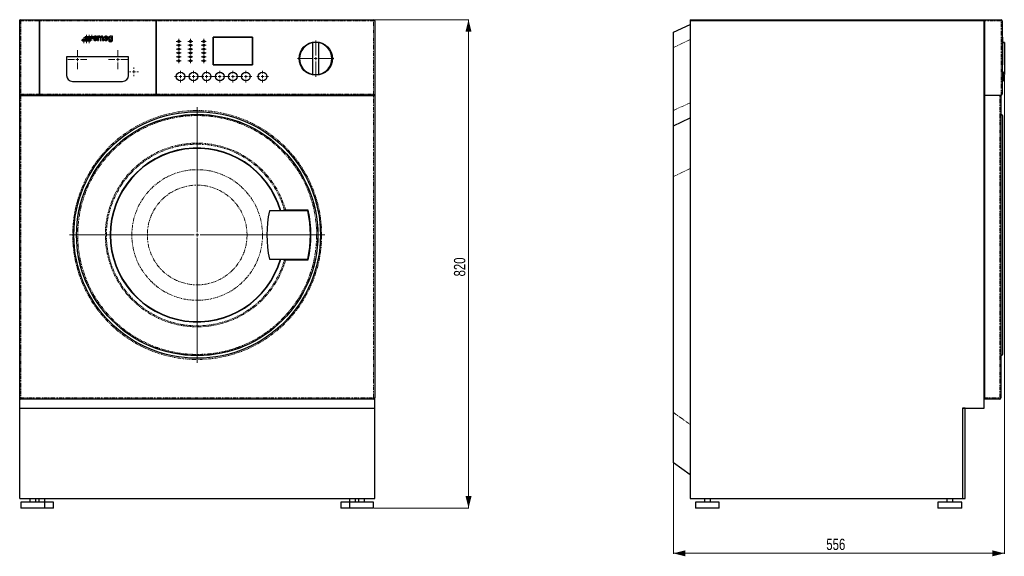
# Model space of a CAD drawing. Header units: millimetres. Extents: x 152 to 1861, y 166 to 2410.
# Tile 4 of 4: x 152 to 1805, y 1509 to 2410. Entities that reach past the tile are written whole.
import ezdxf

# ---------------------------------------------------------------- set-up
doc = ezdxf.new("R2010")
doc.units = ezdxf.units.MM
doc.linetypes.add('PHANTOM', pattern=[12.7, 6.35, -1.27, 1.27, -1.27, 1.27, -1.27])
doc.styles.add('SLDTEXTSTYLE0', font='TXT', dxfattribs={"width": 0.75})
doc.dimstyles.new('SLDDIMSTYLE0', dxfattribs={"dimtxt": 19.05, "dimasz": 20, "dimexe": 0, "dimexo": 0.0625, "dimgap": 4.7625, "dimtad": 1, "dimdec": 0, "dimrnd": 1e-09, "dimzin": 12, "dimdsep": 46, "dimtxsty": 'SLDTEXTSTYLE0', "dimsah": 1, "dimcen": 0.09, "dimadec": 0, "dimazin": 3, "dimtfac": 1, "dimtdec": 0, "dimtofl": 0, "dimtmove": 0, "dimatfit": 3, "dimfxl": 1, "dimfrac": 2, "dimtolj": 1, "dimtzin": 12, "dimarcsym": 0})

# ---------------------------------------------------------------- blocks, each defined once
blk = doc.blocks.new('_D')
at = {"color": 7, "linetype": 'Continuous', "lineweight": 18}
for p, q in [((749, 2410), (906.2, 2410)), ((905.6, 2410), (905.6, 1590)), ((747, 1590), (906.2, 1590))]:
    blk.add_line(p, q, dxfattribs=at)
for points in [[(905.6, 2410), (900.6, 2390), (910.6, 2390)], [(905.6, 1590), (910.6, 1610), (900.6, 1610)]]:
    blk.add_solid(points, dxfattribs=at)
at = {"color": 7, "linetype": 'Continuous', "lineweight": 18, "insert": (881.1, 1978.9), "char_height": 19.05, "attachment_point": 1, "rotation": 90, "style": 'SLDTEXTSTYLE0'}
blk.add_mtext('820', dxfattribs=at)
blk = doc.blocks.new('SW_CENTERMARKSYMBOL_0')
at = {"color": 0, "linetype": 'Continuous', "lineweight": 18}
for p, q in [((-2.5, 0), (-4.723533, 0)), ((0, 0), (-2.5, 0)), ((0, 2.5), (0, 4.723533)), ((0, 0), (0, 2.5)), ((0, 0), (0, -2.5)), ((0, 0), (2.5, 0)), ((2.5, 0), (4.723533, 0)), ((0, -2.5), (0, -4.723533))]:
    blk.add_line(p, q, dxfattribs=at)
blk = doc.blocks.new('SW_CENTERMARKSYMBOL_1')
at = {"color": 0, "linetype": 'Continuous', "lineweight": 18}
for p, q in [((-2.5, 0), (-4.723533, 0)), ((0, 0), (-2.5, 0)), ((0, 2.5), (0, 4.723533)), ((0, 0), (0, 2.5)), ((0, 0), (0, -2.5)), ((0, 0), (2.5, 0)), ((2.5, 0), (4.723533, 0)), ((0, -2.5), (0, -4.723533))]:
    blk.add_line(p, q, dxfattribs=at)
blk = doc.blocks.new('SW_CENTERMARKSYMBOL_2')
at = {"color": 0, "linetype": 'Continuous', "lineweight": 18}
for p, q in [((-2.5, 0), (-4.723533, 0)), ((0, 0), (-2.5, 0)), ((0, 2.5), (0, 4.723533)), ((0, 0), (0, 2.5)), ((0, 0), (0, -2.5)), ((0, 0), (2.5, 0)), ((2.5, 0), (4.723533, 0)), ((0, -2.5), (0, -4.723533))]:
    blk.add_line(p, q, dxfattribs=at)
blk = doc.blocks.new('SW_CENTERMARKSYMBOL_3')
at = {"color": 0, "linetype": 'Continuous', "lineweight": 18}
for p, q in [((-2.5, 0), (-4.723533, 0)), ((0, 0), (-2.5, 0)), ((0, 2.5), (0, 4.723533)), ((0, 0), (0, 2.5)), ((0, 0), (0, -2.5)), ((0, 0), (2.5, 0)), ((2.5, 0), (4.723533, 0)), ((0, -2.5), (0, -4.723533))]:
    blk.add_line(p, q, dxfattribs=at)
blk = doc.blocks.new('SW_CENTERMARKSYMBOL_4')
at = {"color": 0, "linetype": 'Continuous', "lineweight": 18}
for p, q in [((-2.5, 0), (-4.723533, 0)), ((0, 0), (-2.5, 0)), ((0, 2.5), (0, 4.723533)), ((0, 0), (0, 2.5)), ((0, 0), (0, -2.5)), ((0, 0), (2.5, 0)), ((2.5, 0), (4.723533, 0)), ((0, -2.5), (0, -4.723533))]:
    blk.add_line(p, q, dxfattribs=at)
blk = doc.blocks.new('SW_CENTERMARKSYMBOL_5')
at = {"color": 0, "linetype": 'Continuous', "lineweight": 18}
for p, q in [((-2.5, 0), (-4.723533, 0)), ((0, 0), (-2.5, 0)), ((0, 2.5), (0, 4.723533)), ((0, 0), (0, 2.5)), ((0, 0), (0, -2.5)), ((0, 0), (2.5, 0)), ((2.5, 0), (4.723533, 0)), ((0, -2.5), (0, -4.723533))]:
    blk.add_line(p, q, dxfattribs=at)
blk = doc.blocks.new('SW_CENTERMARKSYMBOL_6')
at = {"color": 0, "linetype": 'Continuous', "lineweight": 18}
for p, q in [((0, 5), (0, 214.5)), ((-5, 0), (-214.5, 0)), ((0, 0), (-2.5, 0)), ((0, 0), (0, 2.5)), ((0, 0), (0, -2.5)), ((0, 0), (2.5, 0)), ((5, 0), (214.5, 0)), ((0, -5), (0, -214.5))]:
    blk.add_line(p, q, dxfattribs=at)
blk = doc.blocks.new('SW_CENTERMARKSYMBOL_7')
at = {"color": 0, "linetype": 'Continuous', "lineweight": 18}
for p, q in [((-2.5, 26), (-4.2, 26)), ((-2.5, 19.5), (-4.2, 19.5)), ((0, 26), (-2.5, 26)), ((0, 19.5), (-2.5, 19.5)), ((0, 28.5), (0, 30.2)), ((0, 26), (0, 28.5)), ((0, 26), (0, 23.5)), ((0, 26), (2.5, 26)), ((0, 19.5), (0, 22)), ((0, 19.5), (0, 17)), ((0, 19.5), (2.5, 19.5)), ((2.5, 26), (4.2, 26)), ((2.5, 19.5), (4.2, 19.5)), ((-2.5, 13), (-4.2, 13)), ((-2.5, 6.5), (-4.2, 6.5)), ((-2.5, 0), (-4.2, 0)), ((0, 13), (-2.5, 13)), ((0, 6.5), (-2.5, 6.5)), ((0, 0), (-2.5, 0)), ((0, 13), (0, 15.5)), ((0, 13), (0, 10.5)), ((0, 13), (2.5, 13)), ((0, 6.5), (0, 9)), ((0, 6.5), (0, 4)), ((0, 6.5), (2.5, 6.5)), ((0, 0), (0, 2.5)), ((0, 0), (0, -2.5)), ((0, 0), (2.5, 0)), ((2.5, 13), (4.2, 13)), ((2.5, 6.5), (4.2, 6.5)), ((2.5, 0), (4.2, 0)), ((-2.5, -6.5), (-4.2, -6.5)), ((0, -6.5), (-2.5, -6.5)), ((0, -6.5), (0, -4)), ((0, -6.5), (0, -9)), ((0, -6.5), (2.5, -6.5)), ((0, -9), (0, -10.7)), ((2.5, -6.5), (4.2, -6.5))]:
    blk.add_line(p, q, dxfattribs=at)
blk = doc.blocks.new('SW_CENTERMARKSYMBOL_8')
at = {"color": 0, "linetype": 'Continuous', "lineweight": 18}
for p, q in [((-2.5, 26), (-4.2, 26)), ((-2.5, 19.5), (-4.2, 19.5)), ((0, 26), (-2.5, 26)), ((0, 19.5), (-2.5, 19.5)), ((0, 28.5), (0, 30.2)), ((0, 26), (0, 28.5)), ((0, 26), (0, 23.5)), ((0, 26), (2.5, 26)), ((0, 19.5), (0, 22)), ((0, 19.5), (0, 17)), ((0, 19.5), (2.5, 19.5)), ((2.5, 26), (4.2, 26)), ((2.5, 19.5), (4.2, 19.5)), ((-2.5, 13), (-4.2, 13)), ((-2.5, 6.5), (-4.2, 6.5)), ((-2.5, 0), (-4.2, 0)), ((0, 13), (-2.5, 13)), ((0, 6.5), (-2.5, 6.5)), ((0, 0), (-2.5, 0)), ((0, 13), (0, 15.5)), ((0, 13), (0, 10.5)), ((0, 13), (2.5, 13)), ((0, 6.5), (0, 9)), ((0, 6.5), (0, 4)), ((0, 6.5), (2.5, 6.5)), ((0, 0), (0, 2.5)), ((0, 0), (0, -2.5)), ((0, 0), (2.5, 0)), ((2.5, 13), (4.2, 13)), ((2.5, 6.5), (4.2, 6.5)), ((2.5, 0), (4.2, 0)), ((-2.5, -6.5), (-4.2, -6.5)), ((0, -6.5), (-2.5, -6.5)), ((0, -6.5), (0, -4)), ((0, -6.5), (0, -9)), ((0, -6.5), (2.5, -6.5)), ((0, -9), (0, -10.7)), ((2.5, -6.5), (4.2, -6.5))]:
    blk.add_line(p, q, dxfattribs=at)
blk = doc.blocks.new('SW_CENTERMARKSYMBOL_9')
at = {"color": 0, "linetype": 'Continuous', "lineweight": 18}
for p, q in [((-2.5, 26), (-4.2, 26)), ((-2.5, 19.5), (-4.2, 19.5)), ((0, 26), (-2.5, 26)), ((0, 19.5), (-2.5, 19.5)), ((0, 28.5), (0, 30.2)), ((0, 26), (0, 28.5)), ((0, 26), (0, 23.5)), ((0, 26), (2.5, 26)), ((0, 19.5), (0, 22)), ((0, 19.5), (0, 17)), ((0, 19.5), (2.5, 19.5)), ((2.5, 26), (4.2, 26)), ((2.5, 19.5), (4.2, 19.5)), ((-2.5, 13), (-4.2, 13)), ((-2.5, 6.5), (-4.2, 6.5)), ((-2.5, 0), (-4.2, 0)), ((0, 13), (-2.5, 13)), ((0, 6.5), (-2.5, 6.5)), ((0, 0), (-2.5, 0)), ((0, 13), (0, 15.5)), ((0, 13), (0, 10.5)), ((0, 13), (2.5, 13)), ((0, 6.5), (0, 9)), ((0, 6.5), (0, 4)), ((0, 6.5), (2.5, 6.5)), ((0, 0), (0, 2.5)), ((0, 0), (0, -2.5)), ((0, 0), (2.5, 0)), ((2.5, 13), (4.2, 13)), ((2.5, 6.5), (4.2, 6.5)), ((2.5, 0), (4.2, 0)), ((-2.5, -6.5), (-4.2, -6.5)), ((0, -6.5), (-2.5, -6.5)), ((0, -6.5), (0, -4)), ((0, -6.5), (0, -9)), ((0, -6.5), (2.5, -6.5)), ((0, -9), (0, -10.7)), ((2.5, -6.5), (4.2, -6.5))]:
    blk.add_line(p, q, dxfattribs=at)
blk = doc.blocks.new('SW_CENTERMARKSYMBOL_10')
at = {"color": 0, "linetype": 'Continuous', "lineweight": 18}
for p, q in [((-5, 0), (-16, 0)), ((0, 0), (-2.5, 0)), ((0, 5), (0, 16)), ((0, 0), (0, 2.5)), ((0, 0), (0, -2.5)), ((0, 0), (2.5, 0)), ((5, 0), (16, 0)), ((0, -5), (0, -16))]:
    blk.add_line(p, q, dxfattribs=at)
blk = doc.blocks.new('SW_CENTERMARKSYMBOL_11')
at = {"color": 0, "linetype": 'Continuous', "lineweight": 18}
for p, q in [((-5, 0), (-16, 0)), ((0, 0), (-2.5, 0)), ((0, 5), (0, 16)), ((0, 0), (0, 2.5)), ((0, 0), (0, -2.5)), ((0, 0), (2.5, 0)), ((5, 0), (16, 0)), ((0, -5), (0, -16))]:
    blk.add_line(p, q, dxfattribs=at)
blk = doc.blocks.new('SW_CENTERMARKSYMBOL_12')
at = {"color": 0, "linetype": 'Continuous', "lineweight": 18}
for p, q in [((-5, 0), (-7.5, 0)), ((0, 0), (-2.5, 0)), ((0, 5), (0, 7.5)), ((0, 0), (0, 2.5)), ((0, 0), (0, -2.5)), ((0, 0), (2.5, 0)), ((5, 0), (7.5, 0)), ((0, -5), (0, -7.5))]:
    blk.add_line(p, q, dxfattribs=at)
blk = doc.blocks.new('SW_CENTERMARKSYMBOL_13')
at = {"color": 0, "linetype": 'Continuous', "lineweight": 18}
for p, q in [((0, 5), (0, 30.5)), ((-5, 0), (-30.5, 0)), ((0, 0), (-2.5, 0)), ((0, 0), (0, 2.5)), ((0, 0), (0, -2.5)), ((0, 0), (2.5, 0)), ((5, 0), (30.5, 0)), ((0, -5), (0, -30.5))]:
    blk.add_line(p, q, dxfattribs=at)
blk = doc.blocks.new('SW_CENTERMARKSYMBOL_14')
at = {"color": 0, "linetype": 'Continuous', "lineweight": 18}
for p, q in [((-93, 0), (-97.75, 0)), ((-88, 0), (-90.5, 0)), ((-88, 5), (-88, 9.75)), ((-88, 0), (-88, 2.5)), ((-88, 0), (-88, -2.5)), ((-88, 0), (-85.5, 0)), ((-83, 0), (-71, 0)), ((-66, 0), (-68.5, 0)), ((-66, 5), (-66, 9.75)), ((-66, 0), (-66, 2.5)), ((-66, 0), (-66, -2.5)), ((-66, 0), (-63.5, 0)), ((-61, 0), (-49, 0)), ((-44, 0), (-46.5, 0)), ((-44, 5), (-44, 9.75)), ((-44, 0), (-44, 2.5)), ((-44, 0), (-44, -2.5)), ((-44, 0), (-41.5, 0)), ((-39, 0), (-27, 0)), ((-22, 0), (-24.5, 0)), ((-22, 5), (-22, 9.75)), ((-22, 0), (-22, 2.5)), ((-22, 0), (-22, -2.5)), ((-22, 0), (-19.5, 0)), ((-17, 0), (-5, 0)), ((0, 0), (-2.5, 0)), ((0, 5), (0, 9.75)), ((0, 0), (0, 2.5)), ((0, 0), (0, -2.5)), ((0, 0), (2.5, 0)), ((5, 0), (17, 0)), ((22, 0), (19.5, 0)), ((22, 5), (22, 9.75)), ((22, 0), (22, 2.5)), ((22, 0), (22, -2.5)), ((22, 0), (24.5, 0)), ((27, 0), (31.75, 0)), ((-88, -5), (-88, -9.75)), ((-66, -5), (-66, -9.75)), ((-44, -5), (-44, -9.75)), ((-22, -5), (-22, -9.75)), ((0, -5), (0, -9.75)), ((22, -5), (22, -9.75))]:
    blk.add_line(p, q, dxfattribs=at)
blk = doc.blocks.new('SW_CENTERMARKSYMBOL_15')
at = {"color": 0, "linetype": 'Continuous', "lineweight": 18}
for p, q in [((-5, 0), (-9.75, 0)), ((0, 0), (-2.5, 0)), ((0, 5), (0, 9.75)), ((0, 0), (0, 2.5)), ((0, 0), (0, -2.5)), ((0, 0), (2.5, 0)), ((5, 0), (9.75, 0)), ((0, -5), (0, -9.75))]:
    blk.add_line(p, q, dxfattribs=at)
blk = doc.blocks.new('_D_2')
at = {"color": 7, "linetype": 'Continuous', "lineweight": 18}
for p, q in [((1805.2, 2316.7), (1805.2, 1513.4)), ((1249.7, 1665), (1249.7, 1513.4)), ((1805.2, 1514), (1249.7, 1514))]:
    blk.add_line(p, q, dxfattribs=at)
for points in [[(1249.7, 1514), (1269.7, 1509), (1269.7, 1519)], [(1805.2, 1514), (1785.2, 1519), (1785.2, 1509)]]:
    blk.add_solid(points, dxfattribs=at)
at = {"color": 7, "linetype": 'Continuous', "lineweight": 18, "insert": (1506.3, 1538.6), "char_height": 19.05, "attachment_point": 1, "style": 'SLDTEXTSTYLE0'}
blk.add_mtext('556', dxfattribs=at)

msp = doc.modelspace()

# ---------------------------------------------------------------- linework, layer by layer
at = {"color": 7, "linetype": 'Continuous', "lineweight": 25}
for p, q in [((152, 2408), (152, 2410)), ((152, 2410), (154, 2410)), ((152, 2283), (152, 2408)), ((154, 2410), (184.5, 2410)), ((184.5, 2410), (184.5, 2408)), ((184.5, 2410), (185, 2410)), ((184.5, 2408), (184.5, 2285)), ((185, 2410), (380.5, 2410)), ((185, 2408), (185, 2410)), ((185, 2408), (185, 2285)), ((380.5, 2410), (380.5, 2408)), ((380.5, 2410), (381, 2410)), ((380.5, 2408), (380.5, 2285)), ((381, 2410), (746, 2410)), ((381, 2408), (381, 2410)), ((381, 2408), (381, 2285)), ((746, 2410), (748, 2410)), ((748, 2408), (748, 2410)), ((748, 2408), (748, 2283)), ((1249.7, 2389), (1277.7, 2402)), ((1277.7, 2410), (1277.7, 2408)), ((1277.7, 2410), (1771.5, 2410)), ((1771.5, 2408), (1277.7, 2408)), ((1277.7, 2407.9), (1277.7, 1606)), ((1771.5, 2407.9), (1277.7, 2407.9)), ((1771.5, 2408), (1771.5, 2410)), ((1771.5, 1758), (1771.5, 2407.9)), ((1772, 2410), (1799.7, 2410)), ((1772, 2408), (1772, 2410)), ((1772, 2408), (1772, 2283)), ((1801.7, 2408), (1801.7, 2285)), ((284.5, 2382.2), (282.6, 2382.2)), ((282.6, 2382.2), (282.6, 2375.1)), ((284.5, 2381.6), (284.5, 2382.2)), ((306, 2382.2), (306, 2381.7)), ((307.7, 2382.2), (306, 2382.2)), ((307.7, 2374.9), (307.7, 2382.2)), ((1249.7, 2363.5), (1249.7, 2389)), ((1801.9, 2382.4), (1801.7, 2382.4)), ((1801.8, 2382.4), (1801.7, 2382.4)), ((1801.8, 2382.2), (1801.7, 2382.2)), ((1801.8, 2382.4), (1801.8, 2382.2)), ((1801.8, 2382.4), (1801.8, 2382.4)), ((1801.8, 2382.2), (1801.8, 2377.8)), ((277.8, 2377.3), (276.2, 2377.3)), ((280.4, 2380.2), (282, 2380.2)), ((282.6, 2375.1), (284.5, 2375.1)), ((284.5, 2375.1), (284.5, 2379.6)), ((286.9, 2379.6), (286.9, 2375.1)), ((286.9, 2375.1), (288.7, 2375.1)), ((288.7, 2375.1), (288.7, 2379.6)), ((291.2, 2379.6), (291.2, 2375.1)), ((291.2, 2375.1), (293, 2375.1)), ((293, 2375.1), (293, 2380)), ((295.4, 2378.1), (300.3, 2378.1)), ((295.5, 2379.7), (298.4, 2379.7)), ((300.1, 2377.2), (298.2, 2377.2)), ((303, 2374.9), (301.3, 2374.9)), ((306, 2376.3), (306, 2374.9)), ((417.5, 2373.6), (417.5, 2374.2)), ((417.5, 2373), (417.5, 2373.6)), ((417.5, 2367.1), (417.5, 2367.7)), ((417.5, 2366.5), (417.5, 2367.1)), ((418.5, 2375.2), (419.1, 2375.2)), ((419.1, 2375.2), (419.7, 2375.2)), ((438, 2375.2), (438.6, 2375.2)), ((438.6, 2375.2), (439.2, 2375.2)), ((460.4, 2375.2), (461, 2375.2)), ((461, 2375.2), (461.6, 2375.2)), ((462.6, 2374.2), (462.6, 2373.6)), ((462.6, 2373.6), (462.6, 2373)), ((462.6, 2367.7), (462.6, 2367.1)), ((462.6, 2367.1), (462.6, 2366.5)), ((476.9, 2380.5), (543.1, 2380.5)), ((476.9, 2334.3), (476.9, 2380.5)), ((543, 2380.4), (477, 2380.4)), ((477, 2380.4), (477, 2334.4)), ((543, 2334.4), (543, 2380.4)), ((543.1, 2380.5), (543.1, 2334.3)), ((643.5, 2371.1), (643.5, 2318.3)), ((654.5, 2318.3), (654.5, 2371.1)), ((1801.7, 2377.8), (1801.8, 2377.8)), ((1801.8, 2377.7), (1801.7, 2377.7)), ((1801.7, 2373.3), (1801.8, 2373.3)), ((1801.7, 2372.7), (1801.9, 2372.7)), ((1801.7, 2372), (1802.2, 2372)), ((1802.2, 2368.7), (1801.7, 2368.7)), ((1801.7, 2365.5), (1802.2, 2365.5)), ((1802.2, 2380.4), (1801.8, 2380.4)), ((1801.8, 2377.7), (1801.8, 2373.3)), ((1801.8, 2377.7), (1801.8, 2377.7)), ((1801.8, 2375.6), (1801.9, 2375.6)), ((1802.2, 2375.2), (1801.8, 2375.2)), ((1801.8, 2374.9), (1801.9, 2374.9)), ((1801.8, 2374.9), (1801.9, 2374.9)), ((1801.8, 2373.3), (1801.8, 2372.7)), ((1802.2, 2380.4), (1802.2, 2375.2)), ((1802.2, 2375.2), (1802.2, 2372)), ((1802.2, 2372), (1802.2, 2368.7)), ((1805.2, 2371.7), (1802.2, 2371.7)), ((1805.2, 2371.1), (1802.2, 2371.1)), ((1802.2, 2368.7), (1802.2, 2365.5)), ((1802.2, 2365.5), (1802.2, 2362.2)), ((1805.2, 2371.7), (1805.2, 2371.1)), ((1805.2, 2371.1), (1805.2, 2318.3)), ((334.8, 2347.5), (230.8, 2347.5)), ((230.8, 2347.5), (230.8, 2316.5)), ((334.8, 2316.5), (334.8, 2347.5)), ((417.5, 2360.6), (417.5, 2361.2)), ((417.5, 2360), (417.5, 2360.6)), ((417.5, 2354.1), (417.5, 2354.7)), ((417.5, 2353.5), (417.5, 2354.1)), ((417.5, 2347.6), (417.5, 2348.2)), ((417.5, 2347), (417.5, 2347.6)), ((462.6, 2361.2), (462.6, 2360.6)), ((462.6, 2360.6), (462.6, 2360)), ((462.6, 2354.7), (462.6, 2354.1)), ((462.6, 2354.1), (462.6, 2353.5)), ((462.6, 2348.2), (462.6, 2347.6)), ((462.6, 2347.6), (462.6, 2347)), ((1249.7, 2257.5), (1249.7, 2363.5)), ((1802.2, 2362.2), (1801.7, 2362.2)), ((1801.7, 2359), (1802.2, 2359)), ((1802.2, 2355.7), (1801.7, 2355.7)), ((1801.7, 2352.5), (1802.2, 2352.5)), ((1802.2, 2349.2), (1801.7, 2349.2)), ((1802.2, 2362.2), (1802.2, 2359)), ((1802.2, 2359), (1802.2, 2355.7)), ((1802.2, 2355.7), (1802.2, 2352.5)), ((1802.2, 2352.5), (1802.2, 2349.2)), ((1802.2, 2349.2), (1802.2, 2346)), ((417.5, 2341.1), (417.5, 2341.7)), ((417.5, 2340.5), (417.5, 2341.1)), ((419.1, 2339.5), (418.5, 2339.5)), ((419.7, 2339.5), (419.1, 2339.5)), ((438.6, 2339.5), (438, 2339.5)), ((439.2, 2339.5), (438.6, 2339.5)), ((461, 2339.5), (460.4, 2339.5)), ((461.6, 2339.5), (461, 2339.5)), ((462.6, 2341.7), (462.6, 2341.1)), ((462.6, 2341.1), (462.6, 2340.5)), ((543.1, 2334.3), (476.9, 2334.3)), ((477, 2334.4), (543, 2334.4)), ((1801.7, 2346), (1802.2, 2346)), ((1802.2, 2342.7), (1801.7, 2342.7)), ((1801.7, 2339.5), (1802.2, 2339.5)), ((1802.2, 2334.4), (1801.7, 2334.4)), ((1802.2, 2346), (1802.2, 2342.7)), ((1802.2, 2342.7), (1802.2, 2339.5)), ((1802.2, 2339.5), (1802.2, 2334.4)), ((1803.7, 2321.7), (1801.7, 2321.7)), ((1803.7, 2321.7), (1803.7, 2307.3)), ((1805.2, 2318.3), (1803.7, 2318.3)), ((1803.7, 2317.7), (1805.2, 2317.7)), ((1805.2, 2318.3), (1805.2, 2317.7)), ((240.7, 2306.5), (324.8, 2306.5)), ((1801.7, 2307.3), (1803.7, 2307.3)), ((184.5, 2283), (152, 2283)), ((152, 2282.5), (152, 2283)), ((152, 1775), (152, 2282.5)), ((152, 2282.5), (154, 2282.5)), ((154, 2282.5), (746, 2282.5)), ((157, 2283), (157, 2282.5)), ((184.5, 2285), (184.5, 2283)), ((184.5, 2283), (185, 2283)), ((185, 2283), (185, 2285)), ((380.5, 2283), (185, 2283)), ((380.5, 2285), (380.5, 2283)), ((380.5, 2283), (381, 2283)), ((381, 2283), (381, 2285)), ((748, 2283), (381, 2283)), ((394.7, 2282.5), (394.7, 2283)), ((412.7, 2282.5), (412.7, 2283)), ((700.5, 2282.5), (700.5, 2283)), ((721.5, 2282.5), (721.5, 2283)), ((743, 2282.5), (743, 2283)), ((746, 2282.5), (748, 2282.5)), ((748, 2282.5), (748, 2283)), ((748, 2282.5), (748, 1775)), ((1772, 2283), (1799.7, 2283)), ((1772, 2282.5), (1772, 1775)), ((1797.5, 2282.5), (1772, 2282.5)), ((1797.5, 2282.5), (1799.5, 2282.5)), ((1799.5, 2282.5), (1799.5, 1775)), ((1249.7, 2232), (1249.7, 2257.5)), ((1800, 2251), (1799.5, 2251)), ((1802, 2249), (1802, 1848)), ((1249.7, 2232), (1277.7, 2245)), ((1249.7, 2146.9), (1249.7, 2232)), ((357.8, 2228.8), (357.6, 2228.8)), ((1772, 2190), (1771.5, 2189.7)), ((1249.7, 1750.3), (1249.7, 2146.9)), ((635.6, 2089), (571.4, 2089)), ((636.4, 2090), (598.5, 2090)), ((571.4, 2008), (635.6, 2008)), ((596.7, 2007), (594.3, 2007)), ((598.5, 2007), (636.4, 2007)), ((1771.5, 1907.3), (1772, 1907)), ((1799.5, 1846), (1800, 1846)), ((152, 1758), (152, 1775)), ((746, 1773), (154, 1773)), ((748, 1758), (748, 1775)), ((1772, 1773), (1772, 1775)), ((1797.5, 1773), (1772, 1773)), ((152, 1758), (748, 1758)), ((152, 1758), (152, 1757.5)), ((152, 1606), (152, 1757.5)), ((152, 1757.5), (748, 1757.5)), ((748, 1757.5), (748, 1758)), ((748, 1606), (748, 1757.5)), ((1734.7, 1758), (1771.5, 1758)), ((1734.7, 1758), (1734.7, 1606)), ((1739.7, 1757.5), (1735.2, 1757.5)), ((1735.2, 1757.5), (1735.2, 1606)), ((1739.7, 1606), (1739.7, 1757.5)), ((1249.7, 1666), (1249.7, 1750.3)), ((1277.7, 1646), (1249.7, 1666)), ((152, 1606), (748, 1606)), ((169, 1606), (169, 1600)), ((179, 1600), (179, 1606)), ((184, 1606), (184, 1600)), ((194, 1600), (194, 1606)), ((706, 1606), (706, 1600)), ((716, 1600), (716, 1606)), ((721, 1606), (721, 1600)), ((731, 1600), (731, 1606)), ((1277.7, 1606), (1734.7, 1606)), ((1301.6, 1606), (1301.6, 1600)), ((1311.6, 1600), (1311.6, 1606)), ((1708.6, 1606), (1708.6, 1600)), ((1718.6, 1600), (1718.6, 1606)), ((1735.2, 1606), (1739.7, 1606)), ((154, 1600), (154, 1590)), ((194, 1600), (154, 1600)), ((194, 1590), (154, 1590)), ((194, 1590), (194, 1600)), ((209, 1600), (194, 1600)), ((209, 1590), (194, 1590)), ((209, 1590), (209, 1600)), ((691, 1600), (691, 1590)), ((706, 1600), (691, 1600)), ((706, 1590), (691, 1590)), ((706, 1600), (706, 1590)), ((746, 1600), (706, 1600)), ((746, 1590), (706, 1590)), ((746, 1590), (746, 1600)), ((1286.6, 1600), (1286.6, 1590)), ((1326.6, 1600), (1286.6, 1600)), ((1326.6, 1590), (1286.6, 1590)), ((1326.6, 1590), (1326.6, 1600)), ((1693.6, 1600), (1693.6, 1590)), ((1733.6, 1600), (1693.6, 1600)), ((1733.6, 1590), (1693.6, 1590)), ((1733.6, 1590), (1733.6, 1600))]:
    msp.add_line(p, q, dxfattribs=at)
at = {"color": 250, "linetype": 'PHANTOM', "lineweight": 18}
for p, q in [((152, 2408), (154, 2408)), ((154, 2408), (154, 2410)), ((184.5, 2408), (154, 2408)), ((154, 2408), (154, 2285)), ((380.5, 2408), (185, 2408)), ((746, 2408), (381, 2408)), ((746, 2410), (746, 2408)), ((746, 2285), (746, 2408)), ((746, 2408), (748, 2408)), ((1799.7, 2408), (1772, 2408)), ((1799.7, 2408), (1799.7, 2410)), ((1799.7, 2283), (1799.7, 2408)), ((1799.7, 2408), (1801.7, 2408)), ((1277.7, 2376.5), (1249.7, 2363.5)), ((1801.7, 2377.7), (1801.8, 2377.7)), ((154, 2285), (184.5, 2285)), ((154, 2282.5), (154, 1775)), ((185, 2285), (380.5, 2285)), ((381, 2285), (746, 2285)), ((746, 1775), (746, 2282.5)), ((1797.5, 1775), (1797.5, 2282.5)), ((1249.7, 2257.5), (1277.7, 2270.5)), ((1800, 1846), (1800, 2251)), ((371.6, 2235.3), (371.7, 2235.2)), ((1277.7, 2159.9), (1249.7, 2146.9)), ((152, 1775), (154, 1775)), ((154, 1775), (746, 1775)), ((154, 1773), (154, 1775)), ((748, 1775), (746, 1775)), ((746, 1773), (746, 1775)), ((1772, 1775), (1797.5, 1775)), ((1797.5, 1775), (1799.5, 1775)), ((1797.5, 1775), (1797.5, 1773)), ((1249.7, 1750.3), (1277.7, 1730.3))]:
    msp.add_line(p, q, dxfattribs=at)
at = {"color": 7, "linetype": 'Continuous', "lineweight": 25, "flags": 128}
for points in [[(152, 2283), (152, 2283), (152.2, 2283.2), (152.3, 2283.3), (152.6, 2283.6), (152.9, 2283.9), (153.2, 2284.2), (153.6, 2284.6), (154, 2285)], [(746, 2285), (746.4, 2284.6), (746.8, 2284.2), (747.1, 2283.9), (747.4, 2283.6), (747.7, 2283.3), (747.8, 2283.2), (748, 2283), (748, 2283)]]:
    msp.add_lwpolyline(points, dxfattribs=at)
at = {"color": 7, "linetype": 'Continuous', "lineweight": 25}
for centre, radius in [((264.4, 2380), 2.22), ((268.9, 2380), 2.22), ((273.3, 2380), 2.22), ((259.9, 2375.5), 2.22), ((264.4, 2375.5), 2.22), ((268.9, 2375.5), 2.22), ((419.1, 2373.6), 1.7), ((419.1, 2367.1), 1.7), ((419.1, 2373.6), 1.6), ((419.1, 2367.1), 1.6), ((438.6, 2373.6), 1.7), ((438.6, 2367.1), 1.7), ((438.6, 2373.6), 1.6), ((438.6, 2367.1), 1.6), ((461, 2373.6), 1.7), ((461, 2367.1), 1.7), ((461, 2373.6), 1.6), ((461, 2367.1), 1.6), ((649, 2344.7), 28), ((419.1, 2360.6), 1.7), ((419.1, 2354.1), 1.7), ((419.1, 2347.6), 1.7), ((419.1, 2360.6), 1.6), ((419.1, 2354.1), 1.6), ((419.1, 2347.6), 1.6), ((438.6, 2360.6), 1.7), ((438.6, 2354.1), 1.7), ((438.6, 2347.6), 1.7), ((438.6, 2360.6), 1.6), ((438.6, 2354.1), 1.6), ((438.6, 2347.6), 1.6), ((461, 2360.6), 1.7), ((461, 2354.1), 1.7), ((461, 2347.6), 1.7), ((461, 2360.6), 1.6), ((461, 2354.1), 1.6), ((461, 2347.6), 1.6), ((419.1, 2341.1), 1.7), ((419.1, 2341.1), 1.6), ((438.6, 2341.1), 1.7), ((438.6, 2341.1), 1.6), ((461, 2341.1), 1.7), ((461, 2341.1), 1.6), ((421.9, 2314.5), 7.25), ((443.9, 2314.5), 7.25), ((465.9, 2314.5), 7.25), ((487.9, 2314.5), 7.25), ((509.9, 2314.5), 7.25), ((531.9, 2314.5), 7.25), ((559.9, 2314.5), 7.25), ((450, 2048.5), 207), ((450, 2048.5), 202.6), ((450, 2048.5), 202.5)]:
    msp.add_circle(centre, radius, dxfattribs=at)
at = {"color": 250, "linetype": 'PHANTOM', "lineweight": 18}
for radius in [209, 200.5, 109.7, 83.7]:
    msp.add_circle((450, 2048.5), radius, dxfattribs=at)
at = {"color": 7, "linetype": 'Continuous', "lineweight": 25}
for centre, radius, start, end in [((154, 2408), 2, 90, 180), ((746, 2408), 2, 0, 90), ((1799.7, 2408), 2, 0, 90), ((286.3, 2380), 2.44, 29.0546, 138.5946), ((285.7, 2379.6), 1.22, 0, 180), ((290.5, 2380), 2.43, 0, 150.7945), ((289.9, 2379.6), 1.22, 0, 180), ((277.7, 2379.8), 1.32, 222.827, 240.0894), ((279.4, 2382.9), 4.88, 240.0894, 264.0497), ((279.4, 2381.5), 2.28, 236.3152, 257.4928), ((278.3, 2371.8), 6.27, 71.5908, 84.0497), ((280.1, 2384.4), 5.24, 257.4928, 267.2905), ((279.6, 2375.1), 4.14, 64.1954, 87.2905), ((280.1, 2377.3), 0.527, 0, 71.5908), ((280.9, 2377.6), 1.35, 20.6878, 64.1954), ((649, 2344.7), 27, 101.7536, 258.2464), ((649, 2344.7), 27, 78.2464, 101.7536), ((649, 2344.7), 27, 281.7536, 78.2464), ((240.7, 2316.5), 10, 180, 270), ((324.8, 2316.5), 10, 270, 0), ((649, 2344.7), 27, 258.2464, 281.7536), ((1799.7, 2285), 2, 270, 0), ((1800, 2249), 2, 0, 90), ((450, 2048.5), 146.1, 16.0968, 343.9032), ((450, 2048.5), 145.5, 16.1624, 343.8376), ((757, 2048.5), 190, 167.6925, 192.3075), ((450, 2048.5), 150.1, 15.6521, 16.0489), ((450, 2048.5), 190, 347.6925, 12.3075), ((450, 2048.5), 191, 347.4508, 12.5492), ((450, 2048.5), 150.1, 343.9511, 344.3479), ((1800, 1848), 2, 270, 0), ((154, 1775), 2, 180, 270), ((746, 1775), 2, 270, 0), ((1797.5, 1775), 2, 270, 0)]:
    msp.add_arc(centre, radius, start, end, dxfattribs=at)
at = {"color": 250, "linetype": 'PHANTOM', "lineweight": 18}
for radius, start, end in [(154.2, 15.6173, 344.3827), (152.4, 15.7993, 344.2007)]:
    msp.add_arc((450, 2048.5), radius, start, end, dxfattribs=at)
at = {"color": 7, "linetype": 'Continuous', "lineweight": 25}
for centre, major_axis, ratio, start_param, end_param in [((279.1, 2380.2), (-2.94, 0), 0.756689, 3.141593, 6.894826), ((279.1, 2380.3), (-1.31, 0), 0.684734, 3.039046, 7.082052), ((296.9, 2378.7), (0, 3.75), 0.919298, 4.550276, 10.606916), ((296.9, 2378.7), (0, 2.22), 0.727811, 5.185459, 7.380912), ((304.1, 2379), (0, 3.39), 0.953488, 5.64779, 10.060174), ((279.2, 2377.3), (-3.04, 0), 0.796537, 0, 3.433776), ((279.2, 2377.3), (-1.41, 0), 0.754177, 6.196658, 9.424778), ((296.9, 2378.7), (0, 2.22), 0.727811, 1.846464, 4.019122), ((304.5, 2374.9), (3.24, 0), 0.691057, 3.141593, 6.283185), ((304.5, 2374.9), (1.51, 0), 0.53913, 3.141593, 6.283185), ((218.5, 2304.5), (32, 32), 0.774597, 2.791611, 2.806298), ((231.2, 2317.2), (32, 32), 0.774597, 3.240095, 3.263816), ((320.8, 2317.2), (-32, 32), 0.774597, 3.01937, 3.04309), ((333.5, 2304.5), (-32, 32), 0.774597, 3.476887, 3.491574)]:
    msp.add_ellipse(centre, major_axis=major_axis, ratio=ratio, start_param=start_param, end_param=end_param, dxfattribs=at)
msp.add_ellipse((304.1, 2379), major_axis=(0, 2.28), ratio=0.710983, dxfattribs=at)
for points, knots in [([(594.3, 2090), (594.3, 2090), (595.1, 2090), (595.9, 2090), (596.7, 2090)], [0, 0, 0, 0, 0.080358, 1, 1, 1, 1]), ([(598.5, 2090), (598.2, 2090), (597.7, 2090), (597.1, 2090), (596.8, 2090), (596.7, 2090)], [0, 0, 0, 0, 0.335399, 0.670995, 1, 1, 1, 1]), ([(596.7, 2007), (596.8, 2007), (597.1, 2007), (597.7, 2007), (598.2, 2007), (598.5, 2007)], [0, 0, 0, 0, 0.319829, 0.639311, 1, 1, 1, 1])]:
    msp.add_open_spline(points, degree=3, knots=knots, dxfattribs=at)

# ---------------------------------------------------------------- block references
at = {"color": 7, "linetype": 'Continuous', "lineweight": 18}
for name, p in [('SW_CENTERMARKSYMBOL_4', (264.4, 2380)), ('SW_CENTERMARKSYMBOL_3', (268.9, 2380)), ('SW_CENTERMARKSYMBOL_5', (273.3, 2380)), ('SW_CENTERMARKSYMBOL_1', (259.9, 2375.5)), ('SW_CENTERMARKSYMBOL_0', (264.4, 2375.5)), ('SW_CENTERMARKSYMBOL_2', (268.9, 2375.5)), ('SW_CENTERMARKSYMBOL_7', (419.1, 2347.6)), ('SW_CENTERMARKSYMBOL_9', (438.6, 2347.6)), ('SW_CENTERMARKSYMBOL_8', (461, 2347.6)), ('SW_CENTERMARKSYMBOL_13', (649, 2344.7)), ('SW_CENTERMARKSYMBOL_10', (249, 2343)), ('SW_CENTERMARKSYMBOL_11', (317, 2343)), ('SW_CENTERMARKSYMBOL_12', (343.7, 2322.5)), ('SW_CENTERMARKSYMBOL_14', (509.9, 2314.5)), ('SW_CENTERMARKSYMBOL_15', (559.9, 2314.5)), ('SW_CENTERMARKSYMBOL_6', (450, 2048.5))]:
    msp.add_blockref(name, p, dxfattribs=at)

# ---------------------------------------------------------------- dimensions: what is measured, and where the dimension line sits
dim = msp.add_linear_dim(base=(905.6, 1590), p1=(748, 2410), p2=(746, 1590), angle=90, dimstyle='SLDDIMSTYLE0', dxfattribs=at)
dim.commit()
dim.dimension.update_dxf_attribs({"geometry": '_D', "text_midpoint": (905.6, 2000), "dimtype": 160})
dim = msp.add_linear_dim(base=(1249.6534407, 1514), p1=(1805.1534407, 2317.7), p2=(1249.6534407, 1666), dimstyle='SLDDIMSTYLE0', dxfattribs=at)
dim.commit()
dim.dimension.update_dxf_attribs({"geometry": '_D_2', "text_midpoint": (1527.4034407, 1514), "dimtype": 160})

doc.saveas('drawing.dxf')
